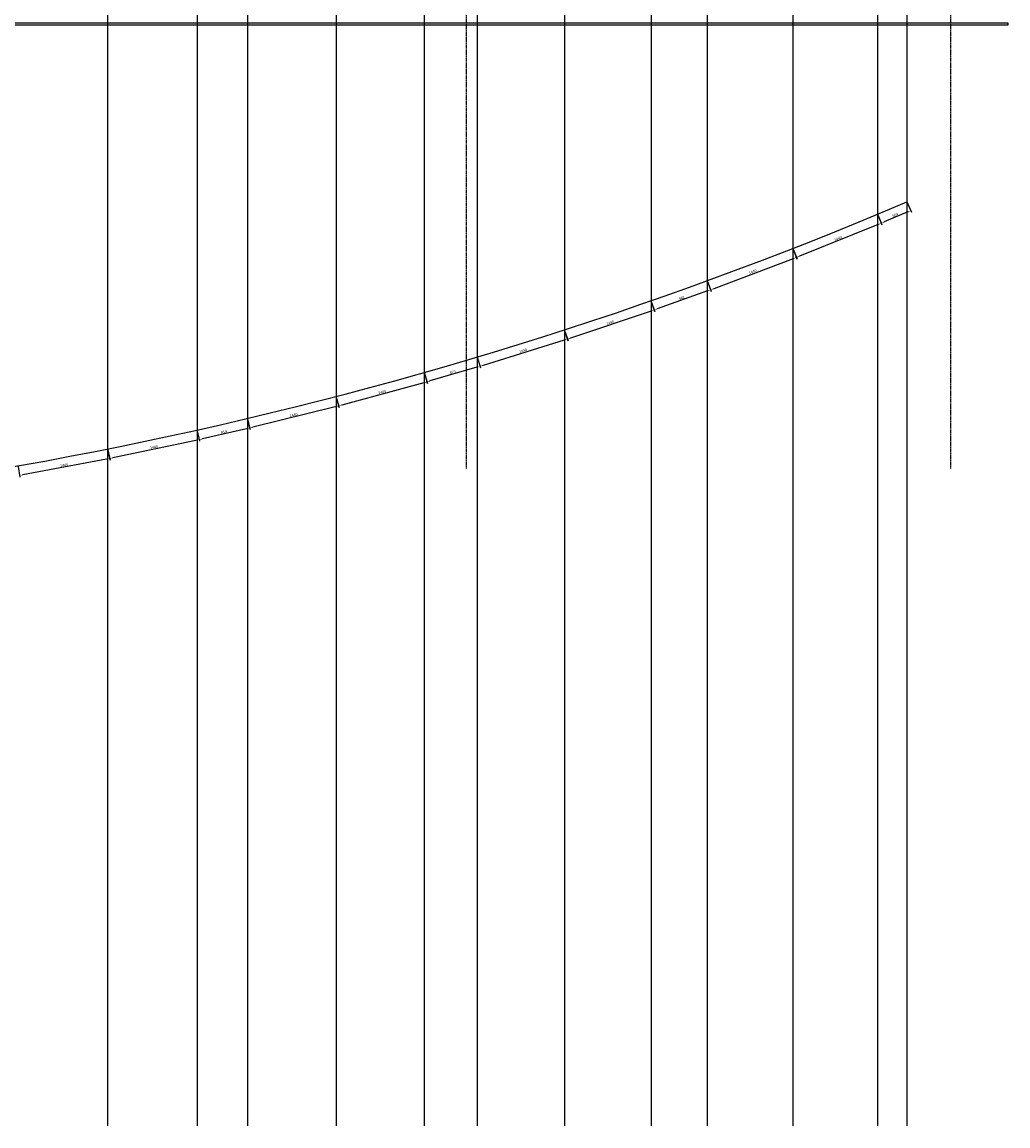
# Model space of a CAD drawing. Header units: millimetres. Extents: x -89870 to 271682, y -14857 to 84958.
# Tile 8 of 31: x -51178 to -35638, y 2504 to 19906. Entities that reach past the tile are written whole.
import ezdxf

# ---------------------------------------------------------------- set-up
doc = ezdxf.new("R2010")
doc.units = ezdxf.units.MM
doc.linetypes.add('DASHDOT', pattern=[25.4, 12.7, -6.35, 0, -6.35])
for name, color, linetype in [('alu uprof', 3, 'Continuous'), ('alu vprof', 3, 'Continuous'), ('hulplijn', 11, 'Continuous'), ('stramien', 1, 'DASHDOT')]:
    doc.layers.add(name, color=color, linetype=linetype)
doc.styles.get("Standard").update_dxf_attribs({"font": 'arial.ttf'})
doc.dimstyles.new('Annotative', dxfattribs={"dimscale": 0, "dimtxt": 2, "dimasz": 2.5, "dimexe": 1.25, "dimexo": 0.625, "dimtad": 1, "dimdec": 0, "dimtxsty": 'Standard', "dimcen": 2.5, "dimadec": 0, "dimazin": 0, "dimtfac": 1, "dimtdec": 0, "dimtmove": 0, "dimatfit": 3, "dimfxl": 1, "dimarcsym": 0})

# ---------------------------------------------------------------- blocks, each defined once
blk = doc.blocks.new('*D345')
at = {"layer": 'alu vprof', "color": 0, "lineweight": -2, "transparency": 16777216}
for p, q in [((-37224, 17060), (-37160, 16908)), ((-37216, 16912), (-37588, 16755)), ((-37688, 16865), (-37624, 16713))]:
    blk.add_line(p, q, dxfattribs=at)
at = {"layer": 'alu vprof', "color": 0, "transparency": 16777216}
for points in [[(-37219, 16919), (-37212, 16904), (-37169, 16931)], [(-37591, 16763), (-37585, 16747), (-37634, 16736)]]:
    blk.add_solid(points, dxfattribs=at)
at = {"layer": 'Defpoints', "color": 0, "transparency": 16777216}
for p in [(-37229, 17072), (-37693, 16876), (-37634, 16736)]:
    blk.add_point(p, dxfattribs=at)
at = {"layer": 'alu vprof', "color": 0, "transparency": 16777216, "insert": (-37414, 16864), "char_height": 40, "attachment_point": 5, "rotation": 22.8372}
blk.add_mtext('504', dxfattribs=at)
blk = doc.blocks.new('*D346')
at = {"layer": 'alu vprof', "color": 0, "lineweight": -2, "transparency": 16777216}
for p, q in [((-37682, 16715), (-38925, 16214)), ((-37689, 16865), (-37626, 16711)), ((-39024, 16326), (-38962, 16172))]:
    blk.add_line(p, q, dxfattribs=at)
at = {"layer": 'alu vprof', "color": 0, "transparency": 16777216}
for points in [[(-37685, 16723), (-37679, 16707), (-37636, 16734)], [(-38928, 16222), (-38922, 16206), (-38971, 16195)]]:
    blk.add_solid(points, dxfattribs=at)
at = {"layer": 'Defpoints', "color": 0, "transparency": 16777216}
for p in [(-37693, 16876), (-39029, 16338), (-38971, 16195)]:
    blk.add_point(p, dxfattribs=at)
at = {"layer": 'alu vprof', "color": 0, "transparency": 16777216, "insert": (-38316, 16495), "char_height": 40, "attachment_point": 5, "rotation": 21.9715}
blk.add_mtext('1440', dxfattribs=at)
blk = doc.blocks.new('*D347')
at = {"layer": 'alu vprof', "color": 0, "lineweight": -2, "transparency": 16777216}
for p, q in [((-39024, 16326), (-38966, 16170)), ((-39021, 16176), (-40275, 15703)), ((-40372, 15817), (-40313, 15662))]:
    blk.add_line(p, q, dxfattribs=at)
at = {"layer": 'alu vprof', "color": 0, "transparency": 16777216}
for points in [[(-39024, 16184), (-39018, 16168), (-38974, 16194)], [(-40278, 15711), (-40272, 15695), (-40322, 15685)]]:
    blk.add_solid(points, dxfattribs=at)
at = {"layer": 'Defpoints', "color": 0, "transparency": 16777216}
for p in [(-39029, 16338), (-40376, 15829), (-40322, 15685)]:
    blk.add_point(p, dxfattribs=at)
at = {"layer": 'alu vprof', "color": 0, "transparency": 16777216, "insert": (-39660, 15970), "char_height": 40, "attachment_point": 5, "rotation": 20.6889}
blk.add_mtext('1440', dxfattribs=at)
blk = doc.blocks.new('*D348')
at = {"layer": 'alu vprof', "color": 0, "lineweight": -2, "transparency": 16777216}
for p, q in [((-40372, 15668), (-41165, 15385)), ((-40372, 15817), (-40316, 15661)), ((-41259, 15500), (-41204, 15344))]:
    blk.add_line(p, q, dxfattribs=at)
at = {"layer": 'alu vprof', "color": 0, "transparency": 16777216}
for points in [[(-40374, 15675), (-40369, 15660), (-40324, 15684)], [(-41168, 15392), (-41162, 15377), (-41212, 15368)]]:
    blk.add_solid(points, dxfattribs=at)
at = {"layer": 'Defpoints', "color": 0, "transparency": 16777216}
for p in [(-40376, 15829), (-41264, 15512), (-41212, 15368)]:
    blk.add_point(p, dxfattribs=at)
at = {"layer": 'alu vprof', "color": 0, "transparency": 16777216, "insert": (-40779, 15557), "char_height": 40, "attachment_point": 5, "rotation": 19.6279}
blk.add_mtext('942', dxfattribs=at)
blk = doc.blocks.new('*D349')
at = {"layer": 'alu vprof', "color": 0, "lineweight": -2, "transparency": 16777216}
for p, q in [((-41260, 15500), (-41207, 15343)), ((-41262, 15350), (-42532, 14924)), ((-42625, 15042), (-42572, 14884))]:
    blk.add_line(p, q, dxfattribs=at)
at = {"layer": 'alu vprof', "color": 0, "transparency": 16777216}
for points in [[(-41265, 15358), (-41259, 15343), (-41215, 15366)], [(-42535, 14932), (-42530, 14916), (-42580, 14908)]]:
    blk.add_solid(points, dxfattribs=at)
at = {"layer": 'Defpoints', "color": 0, "transparency": 16777216}
for p in [(-41264, 15512), (-42629, 15054), (-42580, 14908)]:
    blk.add_point(p, dxfattribs=at)
at = {"layer": 'alu vprof', "color": 0, "transparency": 16777216, "insert": (-41908, 15168), "char_height": 40, "attachment_point": 5, "rotation": 18.5669}
blk.add_mtext('1440', dxfattribs=at)
blk = doc.blocks.new('*D350')
at = {"layer": 'alu vprof', "color": 0, "lineweight": -2, "transparency": 16777216}
for p, q in [((-42625, 15042), (-42576, 14883)), ((-42631, 14892), (-43911, 14494)), ((-44000, 14614), (-43951, 14456))]:
    blk.add_line(p, q, dxfattribs=at)
at = {"layer": 'alu vprof', "color": 0, "transparency": 16777216}
for points in [[(-42633, 14900), (-42628, 14884), (-42583, 14907)], [(-43913, 14502), (-43908, 14486), (-43958, 14479)]]:
    blk.add_solid(points, dxfattribs=at)
at = {"layer": 'Defpoints', "color": 0, "transparency": 16777216}
for p in [(-42629, 15054), (-44004, 14626), (-43958, 14479)]:
    blk.add_point(p, dxfattribs=at)
at = {"layer": 'alu vprof', "color": 0, "transparency": 16777216, "insert": (-43281, 14725), "char_height": 40, "attachment_point": 5, "rotation": 17.2843}
blk.add_mtext('1440', dxfattribs=at)
blk = doc.blocks.new('*D351')
at = {"layer": 'alu vprof', "color": 0, "lineweight": -2, "transparency": 16777216}
for p, q in [((-44009, 14464), (-44748, 14248)), ((-44000, 14614), (-43954, 14454)), ((-44836, 14370), (-44789, 14210))]:
    blk.add_line(p, q, dxfattribs=at)
at = {"layer": 'alu vprof', "color": 0, "transparency": 16777216}
for points in [[(-44011, 14472), (-44006, 14456), (-43961, 14478)], [(-44750, 14256), (-44746, 14240), (-44796, 14234)]]:
    blk.add_solid(points, dxfattribs=at)
at = {"layer": 'Defpoints', "color": 0, "transparency": 16777216}
for p in [(-44004, 14626), (-44839, 14382), (-44796, 14234)]:
    blk.add_point(p, dxfattribs=at)
at = {"layer": 'alu vprof', "color": 0, "transparency": 16777216, "insert": (-44388, 14388), "char_height": 40, "attachment_point": 5, "rotation": 16.2554}
blk.add_mtext('870', dxfattribs=at)
blk = doc.blocks.new('*D352')
at = {"layer": 'alu vprof', "color": 0, "lineweight": -2, "transparency": 16777216}
for p, q in [((-44836, 14370), (-44792, 14208)), ((-44847, 14219), (-46140, 13867)), ((-46225, 13992), (-46181, 13830))]:
    blk.add_line(p, q, dxfattribs=at)
at = {"layer": 'alu vprof', "color": 0, "transparency": 16777216}
for points in [[(-44849, 14227), (-44844, 14211), (-44798, 14232)], [(-46142, 13875), (-46137, 13859), (-46188, 13854)]]:
    blk.add_solid(points, dxfattribs=at)
at = {"layer": 'Defpoints', "color": 0, "transparency": 16777216}
for p in [(-44839, 14382), (-46229, 14004), (-46188, 13854)]:
    blk.add_point(p, dxfattribs=at)
at = {"layer": 'alu vprof', "color": 0, "transparency": 16777216, "insert": (-45502, 14075), "char_height": 40, "attachment_point": 5, "rotation": 15.2266}
blk.add_mtext('1440', dxfattribs=at)
blk = doc.blocks.new('*D353')
at = {"layer": 'alu vprof', "color": 0, "lineweight": -2, "transparency": 16777216}
for p, q in [((-46226, 13992), (-46185, 13829)), ((-46240, 13841), (-47540, 13518)), ((-47623, 13645), (-47583, 13482))]:
    blk.add_line(p, q, dxfattribs=at)
at = {"layer": 'alu vprof', "color": 0, "transparency": 16777216}
for points in [[(-46242, 13849), (-46238, 13833), (-46191, 13853)], [(-47542, 13526), (-47538, 13510), (-47589, 13506)]]:
    blk.add_solid(points, dxfattribs=at)
at = {"layer": 'Defpoints', "color": 0, "transparency": 16777216}
for p in [(-46229, 14004), (-47626, 13657), (-47589, 13506)]:
    blk.add_point(p, dxfattribs=at)
at = {"layer": 'alu vprof', "color": 0, "transparency": 16777216, "insert": (-46898, 13711), "char_height": 40, "attachment_point": 5, "rotation": 13.944}
blk.add_mtext('1440', dxfattribs=at)
blk = doc.blocks.new('*D354')
at = {"layer": 'alu vprof', "color": 0, "lineweight": -2, "transparency": 16777216}
for p, q in [((-47624, 13645), (-47586, 13481)), ((-48417, 13462), (-48379, 13299)), ((-47640, 13494), (-48336, 13334))]:
    blk.add_line(p, q, dxfattribs=at)
at = {"layer": 'alu vprof', "color": 0, "transparency": 16777216}
for points in [[(-47642, 13502), (-47638, 13486), (-47592, 13505)], [(-48338, 13342), (-48334, 13326), (-48385, 13323)]]:
    blk.add_solid(points, dxfattribs=at)
at = {"layer": 'Defpoints', "color": 0, "transparency": 16777216}
for p in [(-47626, 13657), (-48420, 13475), (-48385, 13323)]:
    blk.add_point(p, dxfattribs=at)
at = {"layer": 'alu vprof', "color": 0, "transparency": 16777216, "insert": (-47996, 13446), "char_height": 40, "attachment_point": 5, "rotation": 12.9402}
blk.add_mtext('814', dxfattribs=at)
blk = doc.blocks.new('*D355')
at = {"layer": 'alu vprof', "color": 0, "lineweight": -2, "transparency": 16777216}
for p, q in [((-48417, 13462), (-48382, 13298)), ((-48437, 13312), (-49748, 13035)), ((-49826, 13165), (-49791, 13000))]:
    blk.add_line(p, q, dxfattribs=at)
at = {"layer": 'alu vprof', "color": 0, "transparency": 16777216}
for points in [[(-48438, 13320), (-48435, 13304), (-48388, 13322)], [(-49749, 13043), (-49746, 13027), (-49797, 13025)]]:
    blk.add_solid(points, dxfattribs=at)
at = {"layer": 'Defpoints', "color": 0, "transparency": 16777216}
for p in [(-48420, 13475), (-49829, 13177), (-49797, 13025)]:
    blk.add_point(p, dxfattribs=at)
at = {"layer": 'alu vprof', "color": 0, "transparency": 16777216, "insert": (-49099, 13206), "char_height": 40, "attachment_point": 5, "rotation": 11.9363}
blk.add_mtext('1440', dxfattribs=at)
blk = doc.blocks.new('*D356')
at = {"layer": 'alu vprof', "color": 0, "lineweight": -2, "transparency": 16777216}
for p, q in [((-49826, 13165), (-49795, 12999)), ((-51242, 12898), (-51211, 12733)), ((-49849, 13015), (-51166, 12767))]:
    blk.add_line(p, q, dxfattribs=at)
at = {"layer": 'alu vprof', "color": 0, "transparency": 16777216}
for points in [[(-49851, 13023), (-49848, 13007), (-49800, 13024)], [(-51168, 12775), (-51165, 12759), (-51215, 12758)]]:
    blk.add_solid(points, dxfattribs=at)
at = {"layer": 'Defpoints', "color": 0, "transparency": 16777216}
for p in [(-49829, 13177), (-51244, 12911), (-51215, 12758)]:
    blk.add_point(p, dxfattribs=at)
at = {"layer": 'alu vprof', "color": 0, "transparency": 16777216, "insert": (-50514, 12923), "char_height": 40, "attachment_point": 5, "rotation": 10.6537}
blk.add_mtext('1440', dxfattribs=at)

msp = doc.modelspace()

# ---------------------------------------------------------------- linework, layer by layer
at = {"layer": 'alu uprof'}
msp.add_lwpolyline([(-35637.7, 19856.2), (-89219.7, 19856.2), (-89219.7, 19896.2), (-35637.7, 19896.2)], close=True, dxfattribs=at)
at = {"layer": 'alu vprof'}
msp.add_arc((-62428.7, 76262.2), 64331.4, 246.938317, 293.061683, dxfattribs=at)
at = {"layer": 'hulplijn'}
for points in [[(-49828.7, 58899.5), (-49828.7, 2503.7)], [(-48419.8, 58899.5), (-48419.8, 2503.7)], [(-47626.4, 58899.5), (-47626.4, 2503.7)], [(-46228.7, 58899.5), (-46228.7, 2503.7)], [(-44839.2, 58899.5), (-44839.2, 2503.7)], [(-44003.8, 58899.5), (-44003.8, 2503.7)], [(-42628.7, 58899.5), (-42628.7, 2503.7)], [(-41263.6, 58899.5), (-41263.6, 2503.7)], [(-40376, 58899.5), (-40376, 2503.7)], [(-39028.7, 58899.5), (-39028.7, 2503.7)], [(-37693.2, 58899.5), (-37693.2, 2503.7)], [(-37228.7, 58899.5), (-37228.7, 2503.7)]]:
    msp.add_lwpolyline(points, dxfattribs=at)
at = {"layer": 'stramien', "color": 1, "ltscale": 0.5}
for points in [[(-44178.7, 55868.7), (-44178.7, 12866.2)], [(-36540.7, 55868.7), (-36540.7, 12866.2)]]:
    msp.add_lwpolyline(points, dxfattribs=at)

# ---------------------------------------------------------------- dimensions: what is measured, and where the dimension line sits
at = {"layer": 'alu vprof', "color": 1}
for p1, p2, distance, picture, middle in [((-37228.7, 17071.9), (-37693.2, 16876.3), 152.7, '*D345', (-37414.5, 16863.7)), ((-37693.2, 16876.3), (-39028.7, 16337.5), 153.6, '*D346', (-38315.8, 16495)), ((-39028.7, 16337.5), (-40376, 15828.7), 153.5, '*D347', (-39659.7, 15970.3)), ((-40376, 15828.7), (-41263.6, 15512.2), 153.2, '*D348', (-40779.4, 15557.1)), ((-41263.6, 15512.2), (-42628.7, 15053.6), 153.8, '*D349', (-41907.7, 15168.3)), ((-42628.7, 15053.6), (-44003.8, 14625.8), 153.3, '*D350', (-43280.5, 14724.8)), ((-44003.8, 14625.8), (-44839.2, 14382.2), 154.1, '*D351', (-44387.6, 14387.7)), ((-44839.2, 14382.2), (-46228.7, 14004), 155.6, '*D352', (-45501.7, 14074.7)), ((-46228.7, 14004), (-47626.4, 13656.9), 155.6, '*D353', (-46898, 13711.4)), ((-47626.4, 13656.9), (-48419.8, 13474.6), 155.5, '*D354', (-47995.6, 13446.3)), ((-48419.8, 13474.6), (-49828.7, 13176.8), 155.5, '*D355', (-49098.9, 13205.8)), ((-49828.7, 13176.8), (-51244, 12910.6), 155.5, '*D356', (-50513.7, 12923.2))]:
    dim = msp.add_aligned_dim(p1=p1, p2=p2, distance=distance, dimstyle='Annotative', dxfattribs=at)
    dim.commit()
    dim.dimension.update_dxf_attribs({"geometry": picture, "text_midpoint": middle})

doc.saveas('drawing.dxf')
